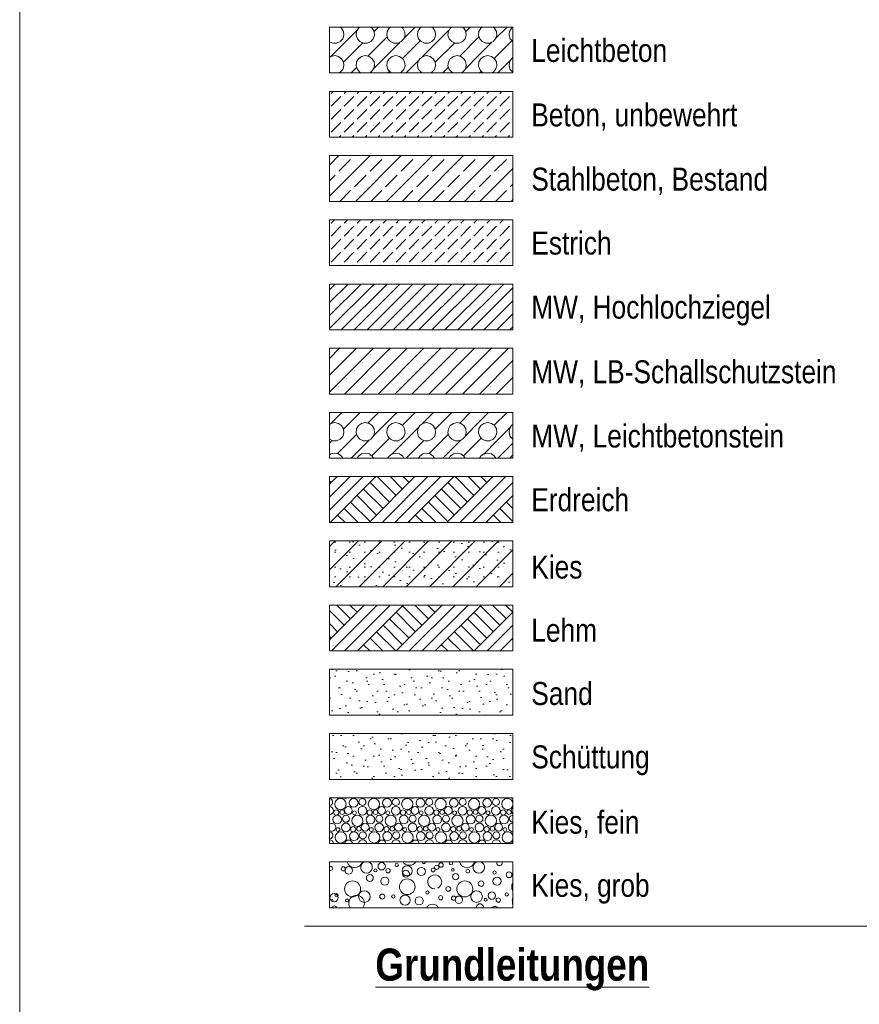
# Model space of a CAD drawing. Header units: metres. Extents: x -79 to 740, y -195 to 69.
# Tile 187 of 200: x 711.82 to 716.39, y -189.09 to -183.72. Entities that reach past the tile are written whole.
import ezdxf

# ---------------------------------------------------------------- set-up
doc = ezdxf.new("R2010")
doc.units = ezdxf.units.M
doc.header["$MEASUREMENT"] = 0
for name, color, linetype in [('00 Linien_Kreise_Splines', 7, 'Continuous'), ('Neubau_00 Schraffuren', 7, 'Continuous'), ('Neubau_90 Allgemein Beschriftung', 7, 'Continuous')]:
    doc.layers.add(name, color=color, linetype=linetype)
doc.styles.add('ERSTELLTER_STIL_1', font='ARIALN.TTF')
doc.styles.add('ERSTELLTER_STIL_2', font='ARIALN.TTF')
pattern_1 = [(45, (711.81649, -194.51643), (-0.0707107, 0.0707107), [0.075, -0.025]), (45, (711.81649, -194.44572), (-0.0707107, 0.0707107), [0.075, -0.025])]
pattern_2 = [(45, (711.8165, -194.51643), (-0.106066, 0.106066), []), (45, (711.78114, -194.48108), (-0.212132, 0.212132), []), (45, (711.74578, -194.44572), (-0.212132, 0.212132), []), (135, (711.710427, -194.410367), (0.03535534, 0.03535534), [0.15, -0.15])]
pattern_3 = [(45, (711.81649, -194.34143), (-0.05568466, 0.05568466), [0, -0.0525, 0, -0.07875]), (110, (711.99149, -194.34143), (0.0740008, 0.0269341), [0, -0.0385, 0, -0.0665])]

# ---------------------------------------------------------------- blocks, each defined once
blk = doc.blocks.new('*X651', base_point=(711.8165, -194.5164))
at = {"layer": 'Neubau_00 Schraffuren', "color": 8, "linetype": 'Continuous', "lineweight": 18}
for centre, radius in [((713.5645, -187.9952), 0.0306), ((713.6363, -187.9889), 0.0239), ((713.6843, -187.9845), 0.0192), ((713.7464, -187.9952), 0.0306), ((713.8181, -187.9889), 0.0239), ((713.8662, -187.9845), 0.0192), ((713.9282, -187.9952), 0.0306), ((714, -187.9889), 0.0239), ((714.048, -187.9845), 0.0192), ((714.1101, -187.9952), 0.0306), ((714.1819, -187.9889), 0.0239), ((714.2299, -187.9845), 0.0192), ((714.2919, -187.9952), 0.0306), ((714.3637, -187.9889), 0.0239), ((714.4117, -187.9845), 0.0192), ((713.5415, -188.0413), 0.0143), ((713.5734, -188.0395), 0.0125), ((713.6071, -188.0306), 0.0213), ((713.6838, -188.0317), 0.0237), ((713.7233, -188.0413), 0.0143), ((713.7552, -188.0395), 0.0125), ((713.7889, -188.0306), 0.0213), ((713.8657, -188.0317), 0.0237), ((713.9052, -188.0413), 0.0143), ((713.9371, -188.0395), 0.0125), ((713.9708, -188.0306), 0.0213), ((714.0475, -188.0317), 0.0237), ((714.087, -188.0413), 0.0143), ((714.1189, -188.0395), 0.0125), ((714.1526, -188.0306), 0.0213), ((714.2294, -188.0317), 0.0237), ((714.2689, -188.0413), 0.0143), ((714.3008, -188.0395), 0.0125), ((714.3345, -188.0306), 0.0213), ((714.4112, -188.0317), 0.0237), ((714.4507, -188.0413), 0.0143), ((714.4826, -188.0395), 0.0125), ((713.5463, -188.0799), 0.0239), ((713.5943, -188.0755), 0.0192), ((713.6564, -188.0862), 0.0306), ((713.6408, -188.0433), 0.0103), ((713.7281, -188.0799), 0.0239), ((713.7762, -188.0755), 0.0192), ((713.8382, -188.0862), 0.0306), ((713.8226, -188.0433), 0.0103), ((713.91, -188.0799), 0.0239), ((713.958, -188.0755), 0.0192), ((714.0201, -188.0862), 0.0306), ((714.0045, -188.0433), 0.0103), ((714.0919, -188.0799), 0.0239), ((714.1399, -188.0755), 0.0192), ((714.2019, -188.0862), 0.0306), ((714.1863, -188.0433), 0.0103), ((714.2737, -188.0799), 0.0239), ((714.3217, -188.0755), 0.0192), ((714.3838, -188.0862), 0.0306), ((714.3682, -188.0433), 0.0103), ((714.4556, -188.0799), 0.0239), ((713.5508, -188.1343), 0.0103), ((713.5938, -188.1227), 0.0237), ((713.6333, -188.1323), 0.0143), ((713.6652, -188.1305), 0.0125), ((713.6989, -188.1216), 0.0213), ((713.7326, -188.1343), 0.0103), ((713.7757, -188.1227), 0.0237), ((713.8152, -188.1323), 0.0143), ((713.8471, -188.1305), 0.0125), ((713.8808, -188.1216), 0.0213), ((713.9145, -188.1343), 0.0103), ((713.9575, -188.1227), 0.0237), ((713.997, -188.1323), 0.0143), ((714.0289, -188.1305), 0.0125), ((714.0626, -188.1216), 0.0213), ((714.0963, -188.1343), 0.0103), ((714.1394, -188.1227), 0.0237), ((714.1789, -188.1323), 0.0143), ((714.2108, -188.1305), 0.0125), ((714.2445, -188.1216), 0.0213), ((714.2782, -188.1343), 0.0103), ((714.3212, -188.1227), 0.0237), ((714.3607, -188.1323), 0.0143), ((714.3926, -188.1305), 0.0125), ((714.4263, -188.1216), 0.0213), ((714.46, -188.1343), 0.0103), ((713.5664, -188.1772), 0.0306), ((713.6381, -188.1709), 0.0239), ((713.6862, -188.1665), 0.0192), ((713.7482, -188.1772), 0.0306), ((713.82, -188.1709), 0.0239), ((713.868, -188.1665), 0.0192), ((713.9301, -188.1772), 0.0306), ((714.0019, -188.1709), 0.0239), ((714.0499, -188.1665), 0.0192), ((714.1119, -188.1772), 0.0306), ((714.1837, -188.1709), 0.0239), ((714.2317, -188.1665), 0.0192), ((714.2938, -188.1772), 0.0306), ((714.3656, -188.1709), 0.0239), ((714.4136, -188.1665), 0.0192)]:
    blk.add_circle(centre, radius, dxfattribs=at)
for centre, radius, start, end in [((713.5025, -187.9845), 0.0192, 275.5405, 84.4595), ((713.5489, -187.9523), 0.0103, 236.9078, 303.0922), ((713.5919, -187.9407), 0.0237, 239.0569, 300.9431), ((713.6315, -187.9503), 0.0143, 228.6709, 311.3291), ((713.6634, -187.9485), 0.0125, 266.0391, 273.9609), ((713.7308, -187.9523), 0.0103, 236.9078, 303.0922), ((713.7738, -187.9407), 0.0237, 239.0569, 300.9431), ((713.8133, -187.9503), 0.0143, 228.6709, 311.3291), ((713.8452, -187.9485), 0.0125, 266.0391, 273.9609), ((713.9126, -187.9523), 0.0103, 236.9078, 303.0922), ((713.9557, -187.9407), 0.0237, 239.0569, 300.9431), ((713.9952, -187.9503), 0.0143, 228.6709, 311.3291), ((714.0271, -187.9485), 0.0125, 266.0391, 273.9609), ((714.0945, -187.9523), 0.0103, 236.9078, 303.0922), ((714.1375, -187.9407), 0.0237, 239.0569, 300.9431), ((714.177, -187.9503), 0.0143, 228.6709, 311.3291), ((714.2089, -187.9485), 0.0125, 266.0391, 273.9609), ((714.2763, -187.9523), 0.0103, 236.9078, 303.0922), ((714.3194, -187.9407), 0.0237, 239.0569, 300.9431), ((714.3589, -187.9503), 0.0143, 228.6709, 311.3291), ((714.3908, -187.9485), 0.0125, 266.0391, 273.9609), ((714.4738, -187.9952), 0.0306, 4.0952, 355.9048), ((714.4582, -187.9523), 0.0103, 236.9078, 303.0922), ((714.5012, -187.9407), 0.0237, 239.0569, 277.5112), ((713.5019, -188.0317), 0.0237, 275.7288, 84.2712), ((714.5163, -188.0306), 0.0213, 124.4104, 235.5896), ((713.4745, -188.0862), 0.0306, 346.7964, 13.2036), ((714.5036, -188.0755), 0.0192, 87.8222, 272.1778), ((713.5171, -188.1216), 0.0213, 233.1679, 126.8321), ((714.5031, -188.1227), 0.0237, 86.9992, 273.0008), ((713.5043, -188.1665), 0.0192, 269.9934, 90.0066), ((713.5038, -188.2137), 0.0237, 6.5697, 88.7709), ((713.6857, -188.2137), 0.0237, 6.5697, 173.4303), ((713.8675, -188.2137), 0.0237, 6.5697, 173.4303), ((714.0494, -188.2137), 0.0237, 6.5697, 173.4303), ((714.2312, -188.2137), 0.0237, 6.5697, 173.4303), ((714.4131, -188.2137), 0.0237, 6.5697, 173.4303), ((714.4756, -188.1772), 0.0306, 20.4664, 339.5336), ((713.5433, -188.2233), 0.0143, 59.061, 120.939), ((713.5752, -188.2215), 0.0125, 56.7749, 123.2251), ((713.6089, -188.2126), 0.0213, 4.3736, 175.6264), ((713.7252, -188.2233), 0.0143, 59.061, 120.939), ((713.7571, -188.2215), 0.0125, 56.7749, 123.2251), ((713.7908, -188.2126), 0.0213, 4.3736, 175.6264), ((713.907, -188.2233), 0.0143, 59.061, 120.939), ((713.9389, -188.2215), 0.0125, 56.7749, 123.2251), ((713.9726, -188.2126), 0.0213, 4.3736, 175.6264), ((714.0889, -188.2233), 0.0143, 59.061, 120.939), ((714.1208, -188.2215), 0.0125, 56.7749, 123.2251), ((714.1545, -188.2126), 0.0213, 4.3736, 175.6264), ((714.2707, -188.2233), 0.0143, 59.061, 120.939), ((714.3026, -188.2215), 0.0125, 56.7749, 123.2251), ((714.3363, -188.2126), 0.0213, 4.3736, 175.6264), ((714.4526, -188.2233), 0.0143, 59.061, 120.939), ((714.4845, -188.2215), 0.0125, 56.7749, 123.2251), ((714.5182, -188.2126), 0.0213, 130.7114, 175.6264)]:
    blk.add_arc(centre, radius, start, end, dxfattribs=at)
blk = doc.blocks.new('*X652', base_point=(711.8165, -194.5164))
at = {"layer": 'Neubau_00 Schraffuren', "color": 8, "linetype": 'Continuous', "lineweight": 18}
for centre, radius in [((713.5805, -188.3484), 0.0115), ((713.6095, -188.357), 0.0205), ((713.755, -188.3565), 0.00837), ((713.7891, -188.3345), 0.0201), ((713.824, -188.3586), 0.0118), ((713.8707, -188.3281), 0.00908), ((713.9281, -188.3589), 0.0275), ((714.0051, -188.3627), 0.0223), ((714.0696, -188.3545), 0.0103), ((714.0892, -188.34), 0.0115), ((714.1122, -188.3275), 0.0126), ((714.1771, -188.3545), 0.00732), ((714.2583, -188.3606), 0.0101), ((713.7245, -188.3981), 0.0189), ((713.8059, -188.4157), 0.0223), ((713.9282, -188.4463), 0.0427), ((713.9208, -188.3751), 0.0189), ((714.1924, -188.3915), 0.0169), ((714.4044, -188.3687), 0.00908), ((714.4178, -188.4157), 0.0223), ((714.4829, -188.3806), 0.0158), ((713.6302, -188.4578), 0.0436), ((714.1521, -188.4577), 0.0128), ((714.242, -188.4578), 0.0436), ((714.3306, -188.4289), 0.015), ((713.5296, -188.5057), 0.0223), ((713.5433, -188.4922), 0.00908), ((713.6001, -188.5206), 0.00837), ((713.6947, -188.4998), 0.0315), ((713.792, -188.4992), 0.0137), ((713.8518, -188.4983), 0.00908), ((713.9163, -188.5189), 0.0275), ((713.9933, -188.5227), 0.0223), ((714.0385, -188.478), 0.00908), ((714.1105, -188.5062), 0.0117), ((714.1805, -188.5084), 0.0115), ((714.2095, -188.517), 0.0205), ((714.3065, -188.4998), 0.0315), ((714.355, -188.5165), 0.00837), ((714.3891, -188.4945), 0.0201), ((714.424, -188.5186), 0.0118), ((714.4707, -188.4881), 0.00908), ((713.519, -188.5206), 0.00574)]:
    blk.add_circle(centre, radius, dxfattribs=at)
for centre, radius, start, end in [((713.5105, -188.3462), 0.0117, 238.2397, 121.7603), ((713.642, -188.2978), 0.0436, 197.7033, 342.2967), ((713.7065, -188.3398), 0.0315, 114.0073, 65.9927), ((713.94, -188.2863), 0.0427, 215.3408, 324.6592), ((714.0188, -188.3119), 0.00812, 173.7226, 6.2774), ((714.167, -188.318), 0.00908, 129.77, 50.23), ((714.2539, -188.2978), 0.0436, 197.7033, 342.2967), ((714.3184, -188.3398), 0.0315, 114.0073, 65.9927), ((714.4306, -188.3158), 0.015, 161.5279, 18.4721), ((714.0778, -188.4196), 0.0382, 296.5651, 270), ((714.54, -188.4463), 0.0427, 146.7201, 213.2799), ((713.6519, -188.5363), 0.0427, 324.6592, 215.3408), ((714.5281, -188.5189), 0.0275, 149.7046, 210.2954), ((713.5306, -188.5658), 0.015, 18.4721, 161.5279), ((714.0659, -188.5796), 0.0382, 29.0583, 150.9417), ((714.3245, -188.5581), 0.0189, 351.0628, 188.9372), ((714.4059, -188.5757), 0.0223, 41.412, 138.588), ((714.5208, -188.5351), 0.0189, 150.9979, 209.0021)]:
    blk.add_arc(centre, radius, start, end, dxfattribs=at)
blk = doc.blocks.new('*X653', base_point=(711.8165, -194.5164))
at = {"layer": 'Neubau_00 Schraffuren', "color": 8, "linetype": 'Continuous', "lineweight": 18}
for p, q in [((713.5116, -185.9213), (713.5719, -185.861)), ((713.581, -185.9519), (713.6719, -185.861)), ((713.7143, -185.9186), (713.7719, -185.861)), ((713.8165, -185.9164), (713.8719, -185.861)), ((713.9018, -185.9311), (713.9719, -185.861)), ((714.0116, -185.9213), (714.0719, -185.861)), ((714.081, -185.9519), (714.1719, -185.861)), ((714.2143, -185.9186), (714.2719, -185.861)), ((714.3165, -185.9164), (714.3719, -185.861)), ((714.4018, -185.9311), (714.4719, -185.861)), ((713.5128, -185.9208), (713.5043, -185.9269)), ((713.5332, -185.9164), (713.5128, -185.9208)), ((713.5535, -185.9208), (713.5332, -185.9164)), ((713.5703, -185.933), (713.5535, -185.9208)), ((713.5807, -185.951), (713.5703, -185.933)), ((713.6627, -185.933), (713.6523, -185.951)), ((713.6795, -185.9208), (713.6627, -185.933)), ((713.6998, -185.9164), (713.6795, -185.9208)), ((713.7202, -185.9208), (713.6998, -185.9164)), ((713.737, -185.933), (713.7202, -185.9208)), ((713.7474, -185.951), (713.737, -185.933)), ((713.7449, -185.988), (713.8165, -185.9164)), ((713.8293, -185.933), (713.8189, -185.951)), ((713.8462, -185.9208), (713.8293, -185.933)), ((713.8665, -185.9164), (713.8462, -185.9208)), ((713.8868, -185.9208), (713.8665, -185.9164)), ((713.9037, -185.933), (713.8868, -185.9208)), ((713.914, -185.951), (713.9037, -185.933)), ((713.996, -185.933), (713.9856, -185.951)), ((714.0128, -185.9208), (713.996, -185.933)), ((714.0332, -185.9164), (714.0128, -185.9208)), ((714.0535, -185.9208), (714.0332, -185.9164)), ((714.0703, -185.933), (714.0535, -185.9208)), ((714.0807, -185.951), (714.0703, -185.933)), ((714.1627, -185.933), (714.1523, -185.951)), ((714.1795, -185.9208), (714.1627, -185.933)), ((714.1998, -185.9164), (714.1795, -185.9208)), ((714.2202, -185.9208), (714.1998, -185.9164)), ((714.237, -185.933), (714.2202, -185.9208)), ((714.2474, -185.951), (714.237, -185.933)), ((714.2449, -185.988), (714.3165, -185.9164)), ((714.3293, -185.933), (714.3189, -185.951)), ((714.3462, -185.9208), (714.3293, -185.933)), ((714.3665, -185.9164), (714.3462, -185.9208)), ((714.3868, -185.9208), (714.3665, -185.9164)), ((714.4037, -185.933), (714.3868, -185.9208)), ((714.414, -185.951), (714.4037, -185.933)), ((714.496, -185.933), (714.4856, -185.951)), ((714.5043, -185.9269), (714.496, -185.933)), ((713.5765, -185.9914), (713.5829, -185.9717)), ((713.5829, -185.9717), (713.5807, -185.951)), ((713.6165, -186.0164), (713.652, -185.9809)), ((713.6523, -185.951), (713.6501, -185.9717)), ((713.6501, -185.9717), (713.6565, -185.9914)), ((713.7431, -185.9914), (713.7496, -185.9717)), ((713.7496, -185.9717), (713.7474, -185.951)), ((713.8189, -185.951), (713.8168, -185.9717)), ((713.8168, -185.9717), (713.8232, -185.9914)), ((713.9098, -185.9914), (713.9162, -185.9717)), ((713.9162, -185.9717), (713.914, -185.951)), ((713.9165, -186.0164), (713.988, -185.9449)), ((713.9856, -185.951), (713.9834, -185.9717)), ((713.9834, -185.9717), (713.9899, -185.9914)), ((714.0765, -185.9914), (714.0829, -185.9717)), ((714.0829, -185.9717), (714.0807, -185.951)), ((714.1165, -186.0164), (714.152, -185.9809)), ((714.1523, -185.951), (714.1501, -185.9717)), ((714.1501, -185.9717), (714.1565, -185.9914)), ((714.2431, -185.9914), (714.2496, -185.9717)), ((714.2496, -185.9717), (714.2474, -185.951)), ((714.3189, -185.951), (714.3168, -185.9717)), ((714.3168, -185.9717), (714.3232, -185.9914)), ((714.4098, -185.9914), (714.4162, -185.9717)), ((714.4162, -185.9717), (714.414, -185.951)), ((714.4165, -186.0164), (714.488, -185.9449)), ((714.4856, -185.951), (714.4834, -185.9717)), ((714.4834, -185.9717), (714.4899, -185.9914)), ((713.5043, -186.0071), (713.5228, -186.0153)), ((713.5043, -186.0286), (713.5165, -186.0164)), ((713.5165, -186.0164), (713.5186, -186.0143)), ((713.5228, -186.0153), (713.5436, -186.0153)), ((713.5436, -186.0153), (713.5625, -186.0069)), ((713.5477, -186.0853), (713.6165, -186.0164)), ((713.5625, -186.0069), (713.5765, -185.9914)), ((713.6219, -186.111), (713.7165, -186.0164)), ((713.6565, -185.9914), (713.6704, -186.0069)), ((713.6704, -186.0069), (713.6894, -186.0153)), ((713.6894, -186.0153), (713.7102, -186.0153)), ((713.7102, -186.0153), (713.7292, -186.0069)), ((713.7165, -186.0164), (713.7214, -186.0116)), ((713.7292, -186.0069), (713.7431, -185.9914)), ((713.7352, -186.0977), (713.8165, -186.0164)), ((713.8165, -186.0164), (713.8311, -186.0018)), ((713.8232, -185.9914), (713.8371, -186.0069)), ((713.8371, -186.0069), (713.8561, -186.0153)), ((713.8449, -186.088), (713.9165, -186.0164)), ((713.8561, -186.0153), (713.8769, -186.0153)), ((713.8769, -186.0153), (713.8959, -186.0069)), ((713.8959, -186.0069), (713.9098, -185.9914)), ((713.9219, -186.111), (714.0165, -186.0164)), ((713.9899, -185.9914), (714.0038, -186.0069)), ((714.0038, -186.0069), (714.0228, -186.0153)), ((714.0165, -186.0164), (714.0186, -186.0143)), ((714.0228, -186.0153), (714.0436, -186.0153)), ((714.0436, -186.0153), (714.0625, -186.0069)), ((714.0477, -186.0853), (714.1165, -186.0164)), ((714.0625, -186.0069), (714.0765, -185.9914)), ((714.1219, -186.111), (714.2165, -186.0164)), ((714.1565, -185.9914), (714.1704, -186.0069)), ((714.1704, -186.0069), (714.1894, -186.0153)), ((714.1894, -186.0153), (714.2102, -186.0153)), ((714.2102, -186.0153), (714.2292, -186.0069)), ((714.2165, -186.0164), (714.2214, -186.0116)), ((714.2292, -186.0069), (714.2431, -185.9914)), ((714.2352, -186.0977), (714.3165, -186.0164)), ((714.3165, -186.0164), (714.3311, -186.0018)), ((714.3232, -185.9914), (714.3371, -186.0069)), ((714.3371, -186.0069), (714.3561, -186.0153)), ((714.3449, -186.088), (714.4165, -186.0164)), ((714.3561, -186.0153), (714.3769, -186.0153)), ((714.3769, -186.0153), (714.3959, -186.0069)), ((714.3959, -186.0069), (714.4098, -185.9914)), ((714.4219, -186.111), (714.5043, -186.0286)), ((714.4899, -185.9914), (714.5038, -186.0069)), ((714.5038, -186.0069), (714.5043, -186.0071)), ((713.5128, -186.0874), (713.5043, -186.0936)), ((713.5332, -186.0831), (713.5128, -186.0874)), ((713.5535, -186.0874), (713.5332, -186.0831)), ((713.5703, -186.0996), (713.5535, -186.0874)), ((713.6795, -186.0874), (713.6627, -186.0996)), ((713.6998, -186.0831), (713.6795, -186.0874)), ((713.7202, -186.0874), (713.6998, -186.0831)), ((713.737, -186.0996), (713.7202, -186.0874)), ((713.8462, -186.0874), (713.8293, -186.0996)), ((713.8665, -186.0831), (713.8462, -186.0874)), ((713.8868, -186.0874), (713.8665, -186.0831)), ((713.9037, -186.0996), (713.8868, -186.0874)), ((714.0128, -186.0874), (713.996, -186.0996)), ((714.0332, -186.0831), (714.0128, -186.0874)), ((714.0535, -186.0874), (714.0332, -186.0831)), ((714.0703, -186.0996), (714.0535, -186.0874)), ((714.1795, -186.0874), (714.1627, -186.0996)), ((714.1998, -186.0831), (714.1795, -186.0874)), ((714.2202, -186.0874), (714.1998, -186.0831)), ((714.237, -186.0996), (714.2202, -186.0874)), ((714.3462, -186.0874), (714.3293, -186.0996)), ((714.3665, -186.0831), (714.3462, -186.0874)), ((714.3868, -186.0874), (714.3665, -186.0831)), ((714.4037, -186.0996), (714.3868, -186.0874)), ((714.5043, -186.0936), (714.496, -186.0996)), ((713.5769, -186.111), (713.5703, -186.0996)), ((713.6627, -186.0996), (713.6561, -186.111)), ((713.7435, -186.111), (713.737, -186.0996)), ((713.8293, -186.0996), (713.8228, -186.111)), ((713.9102, -186.111), (713.9037, -186.0996)), ((713.996, -186.0996), (713.9894, -186.111)), ((714.0769, -186.111), (714.0703, -186.0996)), ((714.1627, -186.0996), (714.1561, -186.111)), ((714.2435, -186.111), (714.237, -186.0996)), ((714.3293, -186.0996), (714.3228, -186.111)), ((714.4102, -186.111), (714.4037, -186.0996)), ((714.496, -186.0996), (714.4894, -186.111))]:
    blk.add_line(p, q, dxfattribs=at)
blk = doc.blocks.new('*X656', base_point=(711.8165, -194.5164))
at = {"layer": 'Neubau_00 Schraffuren', "color": 7, "linetype": 'Continuous', "lineweight": 13}
for p, q in [((713.5116, -183.9213), (713.6547, -183.7782)), ((713.5703, -183.7663), (713.563, -183.761)), ((713.5685, -183.7644), (713.5719, -183.761)), ((713.5807, -183.7843), (713.5703, -183.7663)), ((713.5829, -183.805), (713.5807, -183.7843)), ((713.6523, -183.7843), (713.6501, -183.805)), ((713.6627, -183.7663), (713.6523, -183.7843)), ((713.67, -183.761), (713.6627, -183.7663)), ((713.737, -183.7663), (713.7297, -183.761)), ((713.7474, -183.7843), (713.737, -183.7663)), ((713.7496, -183.805), (713.7474, -183.7843)), ((713.7477, -183.7853), (713.7719, -183.761)), ((713.8189, -183.7843), (713.8168, -183.805)), ((713.8293, -183.7663), (713.8189, -183.7843)), ((713.8366, -183.761), (713.8293, -183.7663)), ((713.9037, -183.7663), (713.8964, -183.761)), ((713.914, -183.7843), (713.9037, -183.7663)), ((713.9116, -183.8213), (713.9719, -183.761)), ((713.9162, -183.805), (713.914, -183.7843)), ((713.9856, -183.7843), (713.9834, -183.805)), ((713.996, -183.7663), (713.9856, -183.7843)), ((714.0033, -183.761), (713.996, -183.7663)), ((714.0116, -183.9213), (714.1547, -183.7782)), ((714.0703, -183.7663), (714.063, -183.761)), ((714.0685, -183.7644), (714.0719, -183.761)), ((714.0807, -183.7843), (714.0703, -183.7663)), ((714.0829, -183.805), (714.0807, -183.7843)), ((714.1523, -183.7843), (714.1501, -183.805)), ((714.1627, -183.7663), (714.1523, -183.7843)), ((714.17, -183.761), (714.1627, -183.7663)), ((714.237, -183.7663), (714.2297, -183.761)), ((714.2474, -183.7843), (714.237, -183.7663)), ((714.2496, -183.805), (714.2474, -183.7843)), ((714.2477, -183.7853), (714.2719, -183.761)), ((714.3189, -183.7843), (714.3168, -183.805)), ((714.3293, -183.7663), (714.3189, -183.7843)), ((714.3366, -183.761), (714.3293, -183.7663)), ((714.4037, -183.7663), (714.3964, -183.761)), ((714.414, -183.7843), (714.4037, -183.7663)), ((714.4116, -183.8213), (714.4719, -183.761)), ((714.4162, -183.805), (714.414, -183.7843)), ((714.4856, -183.7843), (714.4834, -183.805)), ((714.496, -183.7663), (714.4856, -183.7843)), ((714.5033, -183.761), (714.496, -183.7663)), ((713.5043, -183.8405), (713.5228, -183.8487)), ((713.5436, -183.8487), (713.5625, -183.8402)), ((713.5625, -183.8402), (713.5765, -183.8248)), ((713.5765, -183.8248), (713.5829, -183.805)), ((713.6501, -183.805), (713.6565, -183.8248)), ((713.6565, -183.8248), (713.6704, -183.8402)), ((713.6704, -183.8402), (713.6894, -183.8487)), ((713.7102, -183.8487), (713.7292, -183.8402)), ((713.7143, -183.9186), (713.8165, -183.8164)), ((713.7292, -183.8402), (713.7431, -183.8248)), ((713.7431, -183.8248), (713.7496, -183.805)), ((713.8165, -183.8164), (713.8186, -183.8143)), ((713.8168, -183.805), (713.8232, -183.8248)), ((713.8232, -183.8248), (713.8371, -183.8402)), ((713.8371, -183.8402), (713.8561, -183.8487)), ((713.8769, -183.8487), (713.8959, -183.8402)), ((713.8959, -183.8402), (713.9098, -183.8248)), ((713.9018, -183.9311), (713.9978, -183.8351)), ((713.9098, -183.8248), (713.9162, -183.805)), ((713.9834, -183.805), (713.9899, -183.8248)), ((713.9899, -183.8248), (714.0038, -183.8402)), ((714.0038, -183.8402), (714.0228, -183.8487)), ((714.0436, -183.8487), (714.0625, -183.8402)), ((714.0625, -183.8402), (714.0765, -183.8248)), ((714.0765, -183.8248), (714.0829, -183.805)), ((714.1501, -183.805), (714.1565, -183.8248)), ((714.1565, -183.8248), (714.1704, -183.8402)), ((714.1704, -183.8402), (714.1894, -183.8487)), ((714.2102, -183.8487), (714.2292, -183.8402)), ((714.2143, -183.9186), (714.3165, -183.8164)), ((714.2292, -183.8402), (714.2431, -183.8248)), ((714.2431, -183.8248), (714.2496, -183.805)), ((714.3165, -183.8164), (714.3186, -183.8143)), ((714.3168, -183.805), (714.3232, -183.8248)), ((714.3232, -183.8248), (714.3371, -183.8402)), ((714.3371, -183.8402), (714.3561, -183.8487)), ((714.3769, -183.8487), (714.3959, -183.8402)), ((714.3959, -183.8402), (714.4098, -183.8248)), ((714.4018, -183.9311), (714.4978, -183.8351)), ((714.4098, -183.8248), (714.4162, -183.805)), ((714.4834, -183.805), (714.4899, -183.8248)), ((714.4899, -183.8248), (714.5038, -183.8402)), ((714.5038, -183.8402), (714.5043, -183.8405)), ((713.5228, -183.8487), (713.5436, -183.8487)), ((713.581, -183.9519), (713.6853, -183.8476)), ((713.6894, -183.8487), (713.7102, -183.8487)), ((713.8165, -183.9164), (713.888, -183.8449)), ((713.8561, -183.8487), (713.8769, -183.8487)), ((714.0228, -183.8487), (714.0436, -183.8487)), ((714.081, -183.9519), (714.1853, -183.8476)), ((714.1894, -183.8487), (714.2102, -183.8487)), ((714.3165, -183.9164), (714.388, -183.8449)), ((714.3561, -183.8487), (714.3769, -183.8487)), ((713.5128, -183.9208), (713.5043, -183.9269)), ((713.5332, -183.9164), (713.5128, -183.9208)), ((713.5535, -183.9208), (713.5332, -183.9164)), ((713.5703, -183.933), (713.5535, -183.9208)), ((713.5807, -183.951), (713.5703, -183.933)), ((713.5829, -183.9717), (713.5807, -183.951)), ((713.6523, -183.951), (713.6501, -183.9717)), ((713.6627, -183.933), (713.6523, -183.951)), ((713.6795, -183.9208), (713.6627, -183.933)), ((713.6998, -183.9164), (713.6795, -183.9208)), ((713.7202, -183.9208), (713.6998, -183.9164)), ((713.737, -183.933), (713.7202, -183.9208)), ((713.7474, -183.951), (713.737, -183.933)), ((713.7449, -183.988), (713.8165, -183.9164)), ((713.7496, -183.9717), (713.7474, -183.951)), ((713.8189, -183.951), (713.8168, -183.9717)), ((713.8293, -183.933), (713.8189, -183.951)), ((713.8462, -183.9208), (713.8293, -183.933)), ((713.8665, -183.9164), (713.8462, -183.9208)), ((713.8868, -183.9208), (713.8665, -183.9164)), ((713.9037, -183.933), (713.8868, -183.9208)), ((713.914, -183.951), (713.9037, -183.933)), ((713.9162, -183.9717), (713.914, -183.951)), ((713.9219, -184.011), (713.988, -183.9449)), ((713.9856, -183.951), (713.9834, -183.9717)), ((713.996, -183.933), (713.9856, -183.951)), ((714.0128, -183.9208), (713.996, -183.933)), ((714.0332, -183.9164), (714.0128, -183.9208)), ((714.0535, -183.9208), (714.0332, -183.9164)), ((714.0703, -183.933), (714.0535, -183.9208)), ((714.0807, -183.951), (714.0703, -183.933)), ((714.0829, -183.9717), (714.0807, -183.951)), ((714.1523, -183.951), (714.1501, -183.9717)), ((714.1627, -183.933), (714.1523, -183.951)), ((714.1795, -183.9208), (714.1627, -183.933)), ((714.1998, -183.9164), (714.1795, -183.9208)), ((714.2202, -183.9208), (714.1998, -183.9164)), ((714.237, -183.933), (714.2202, -183.9208)), ((714.2474, -183.951), (714.237, -183.933)), ((714.2449, -183.988), (714.3165, -183.9164)), ((714.2496, -183.9717), (714.2474, -183.951)), ((714.3189, -183.951), (714.3168, -183.9717)), ((714.3293, -183.933), (714.3189, -183.951)), ((714.3462, -183.9208), (714.3293, -183.933)), ((714.3665, -183.9164), (714.3462, -183.9208)), ((714.3868, -183.9208), (714.3665, -183.9164)), ((714.4037, -183.933), (714.3868, -183.9208)), ((714.414, -183.951), (714.4037, -183.933)), ((714.4162, -183.9717), (714.414, -183.951)), ((714.4219, -184.011), (714.488, -183.9449)), ((714.4856, -183.951), (714.4834, -183.9717)), ((714.496, -183.933), (714.4856, -183.951)), ((714.5043, -183.9269), (714.496, -183.933)), ((713.5625, -184.0069), (713.5765, -183.9914)), ((713.5765, -183.9914), (713.5829, -183.9717)), ((713.6219, -184.011), (713.652, -183.9809)), ((713.6501, -183.9717), (713.6565, -183.9914)), ((713.6565, -183.9914), (713.6704, -184.0069)), ((713.7292, -184.0069), (713.7431, -183.9914)), ((713.7431, -183.9914), (713.7496, -183.9717)), ((713.8168, -183.9717), (713.8232, -183.9914)), ((713.8219, -184.011), (713.8311, -184.0018)), ((713.8232, -183.9914), (713.8371, -184.0069)), ((713.8959, -184.0069), (713.9098, -183.9914)), ((713.9098, -183.9914), (713.9162, -183.9717)), ((713.9834, -183.9717), (713.9899, -183.9914)), ((713.9899, -183.9914), (714.0038, -184.0069)), ((714.0625, -184.0069), (714.0765, -183.9914)), ((714.0765, -183.9914), (714.0829, -183.9717)), ((714.1219, -184.011), (714.152, -183.9809)), ((714.1501, -183.9717), (714.1565, -183.9914)), ((714.1565, -183.9914), (714.1704, -184.0069)), ((714.2292, -184.0069), (714.2431, -183.9914)), ((714.2431, -183.9914), (714.2496, -183.9717)), ((714.3168, -183.9717), (714.3232, -183.9914)), ((714.3219, -184.011), (714.3311, -184.0018)), ((714.3232, -183.9914), (714.3371, -184.0069)), ((714.3959, -184.0069), (714.4098, -183.9914)), ((714.4098, -183.9914), (714.4162, -183.9717)), ((714.4834, -183.9717), (714.4899, -183.9914)), ((714.4899, -183.9914), (714.5038, -184.0069)), ((713.5043, -184.0071), (713.513, -184.011)), ((713.5533, -184.011), (713.5625, -184.0069)), ((713.6704, -184.0069), (713.6797, -184.011)), ((713.72, -184.011), (713.7292, -184.0069)), ((713.8371, -184.0069), (713.8464, -184.011)), ((713.8866, -184.011), (713.8959, -184.0069)), ((714.0038, -184.0069), (714.013, -184.011)), ((714.0533, -184.011), (714.0625, -184.0069)), ((714.1704, -184.0069), (714.1797, -184.011)), ((714.22, -184.011), (714.2292, -184.0069)), ((714.3371, -184.0069), (714.3464, -184.011)), ((714.3866, -184.011), (714.3959, -184.0069)), ((714.5038, -184.0069), (714.5043, -184.0071))]:
    blk.add_line(p, q, dxfattribs=at)

msp = doc.modelspace()

# ---------------------------------------------------------------- hatches: boundary and pattern name
at = {"layer": 'Neubau_00 Schraffuren', "linetype": 'Continuous', "lineweight": 13}
h = msp.add_hatch(dxfattribs=at)
h.set_pattern_fill('Beton_unbewehrt_0002', style=0, pattern_type=2)
h.set_pattern_definition(pattern_1)
h.paths.add_polyline_path([(713.5043, -184.361), (714.5043, -184.361), (714.5043, -184.111), (713.5043, -184.111)])
h = msp.add_hatch(dxfattribs=at)
h.set_pattern_fill('Beton_Stahlbeton_0002', style=0, pattern_type=2)
h.set_pattern_definition([(45, (711.81649, -194.51643), (-0.0848528, 0.0848528), []), (45, (711.77407, -194.47401), (-0.0848528, 0.0848528), [0.09, -0.03])])
h.paths.add_polyline_path([(713.5043, -184.711), (714.5043, -184.711), (714.5043, -184.461), (713.5043, -184.461)])
h = msp.add_hatch(dxfattribs=at)
h.set_pattern_fill('Beton_unbewehrt_0002', style=0, pattern_type=2)
h.set_pattern_definition(pattern_1)
h.paths.add_polyline_path([(713.5043, -185.061), (714.5043, -185.061), (714.5043, -184.811), (713.5043, -184.811)])
h = msp.add_hatch(dxfattribs=at)
h.set_pattern_fill('Hochlochziegel_0002', style=0, pattern_type=2)
h.set_pattern_definition([(45, (711.816493, -194.516433), (-0.03535534, 0.03535534), [])])
h.paths.add_polyline_path([(713.5043, -185.161), (714.5043, -185.161), (714.5043, -185.411), (713.5043, -185.411)])
at = {"layer": 'Neubau_00 Schraffuren', "linetype": 'Continuous', "lineweight": 18}
h = msp.add_hatch(dxfattribs=at)
h.set_pattern_fill('Kunststein_Kalksandstein_74', color=8, style=0, pattern_type=2)
h.set_pattern_definition([(45, (711.816493, -194.51643), (-0.04596194, 0.04596194), [])])
h.paths.add_polyline_path([(713.5043, -185.511), (714.5043, -185.511), (714.5043, -185.761), (713.5043, -185.761)])
at = {"layer": 'Neubau_00 Schraffuren', "linetype": 'Continuous', "lineweight": 18, "true_color": 0xa88f73}
h = msp.add_hatch(dxfattribs=at)
h.set_pattern_fill('Natur_Boden_gewachsen_0002', color=33, style=0, pattern_type=2)
h.set_pattern_definition(pattern_2)
h.paths.add_polyline_path([(713.5043, -186.211), (714.5043, -186.211), (714.5043, -186.461), (713.5043, -186.461)])
at = {"layer": 'Neubau_00 Schraffuren', "linetype": 'Continuous', "lineweight": 18}
h = msp.add_hatch(dxfattribs=at)
h.set_pattern_fill('Natur_Kies_1_0002', color=8, style=0, pattern_type=2)
h.set_pattern_definition([(45, (711.81649, -194.51643), (-0.0636396, 0.0636396), []), (90, (711.75285, -194.45279), (-0.081, 0), [0, -0.054, 0, -0.081]), (155, (711.81649, -194.38915), (0.0342321, 0.0734109), [0, -0.0396, 0, -0.0684])])
h.paths.add_polyline_path([(713.5043, -186.561), (714.5043, -186.561), (714.5043, -186.811), (713.5043, -186.811)])
at = {"layer": 'Neubau_00 Schraffuren', "linetype": 'Continuous', "lineweight": 13}
h = msp.add_hatch(dxfattribs=at)
h.set_pattern_fill('Natur_Boden_gewachsen_0002', style=0, pattern_type=2)
h.set_pattern_definition(pattern_2)
h.paths.add_polyline_path([(713.5043, -186.911), (714.5043, -186.911), (714.5043, -187.161), (713.5043, -187.161)])
at = {"layer": 'Neubau_00 Schraffuren', "linetype": 'Continuous', "lineweight": 18}
h = msp.add_hatch(dxfattribs=at)
h.set_pattern_fill('Natur_Sand_0002', color=8, style=0, pattern_type=2)
h.set_pattern_definition(pattern_3)
h.paths.add_polyline_path([(713.5043, -187.261), (714.5043, -187.261), (714.5043, -187.511), (713.5043, -187.511)])
h = msp.add_hatch(dxfattribs=at)
h.set_pattern_fill('Natur_Sand_0002', color=8, style=0, pattern_type=2)
h.set_pattern_definition(pattern_3)
h.paths.add_polyline_path([(713.5043, -187.611), (714.5043, -187.611), (714.5043, -187.861), (713.5043, -187.861)])

# ---------------------------------------------------------------- linework, layer by layer
at = {"layer": '00 Linien_Kreise_Splines', "color": 30, "linetype": 'Continuous', "lineweight": 18, "true_color": 0xff7300}
msp.add_line((711.8165, -194.5164), (711.8165, -174.7289), dxfattribs=at)
at = {"layer": '00 Linien_Kreise_Splines', "color": 7, "linetype": 'Continuous', "lineweight": 13}
msp.add_line((722.6181, -188.661), (713.3681, -188.661), dxfattribs=at)
at = {"layer": 'Neubau_00 Schraffuren', "color": 7, "linetype": 'Continuous', "lineweight": 18, "flags": 128}
for points in [[(713.5043, -184.011), (714.5043, -184.011), (714.5043, -183.761), (713.5043, -183.761)], [(713.5043, -184.361), (714.5043, -184.361), (714.5043, -184.111), (713.5043, -184.111)], [(713.5043, -184.711), (714.5043, -184.711), (714.5043, -184.461), (713.5043, -184.461)], [(713.5043, -185.061), (714.5043, -185.061), (714.5043, -184.811), (713.5043, -184.811)], [(713.5043, -185.161), (714.5043, -185.161), (714.5043, -185.411), (713.5043, -185.411)], [(713.5043, -185.511), (714.5043, -185.511), (714.5043, -185.761), (713.5043, -185.761)], [(713.5043, -185.861), (714.5043, -185.861), (714.5043, -186.111), (713.5043, -186.111)], [(713.5043, -187.961), (714.5043, -187.961), (714.5043, -188.211), (713.5043, -188.211)], [(713.5043, -188.311), (714.5043, -188.311), (714.5043, -188.561), (713.5043, -188.561)]]:
    msp.add_lwpolyline(points, close=True, dxfattribs=at)
at = {"layer": 'Neubau_00 Schraffuren', "color": 7, "linetype": 'Continuous', "lineweight": 13, "flags": 128}
for points in [[(713.5043, -186.211), (714.5043, -186.211), (714.5043, -186.461), (713.5043, -186.461)], [(713.5043, -186.561), (714.5043, -186.561), (714.5043, -186.811), (713.5043, -186.811)], [(713.5043, -186.911), (714.5043, -186.911), (714.5043, -187.161), (713.5043, -187.161)], [(713.5043, -187.261), (714.5043, -187.261), (714.5043, -187.511), (713.5043, -187.511)], [(713.5043, -187.611), (714.5043, -187.611), (714.5043, -187.861), (713.5043, -187.861)]]:
    msp.add_lwpolyline(points, close=True, dxfattribs=at)

# ---------------------------------------------------------------- block references
at = {"layer": 'Neubau_00 Schraffuren', "color": 7, "linetype": 'Continuous', "lineweight": 13}
msp.add_blockref('*X656', (711.8165, -194.5164), dxfattribs=at)
at = {"layer": 'Neubau_00 Schraffuren', "color": 8, "linetype": 'Continuous', "lineweight": 18}
for name in ['*X653', '*X651', '*X652']:
    msp.add_blockref(name, (711.8165, -194.5164), dxfattribs=at)

# ---------------------------------------------------------------- texts
at = {"layer": 'Neubau_90 Allgemein Beschriftung', "color": 7, "linetype": 'Continuous', "lineweight": 13}
for s, insert, char_height, attachment_point, style in [('\\A1;{\\pql;\\fArial Narrow|b0|i0|c0|p0;\\W1.000000;Leichtbeton}', (714.6043, -183.9523), 0.125, 7, 'ERSTELLTER_STIL_2'), ('\\A1;{\\pql;\\fArial Narrow|b0|i0|c0|p0;\\W1.000000;Beton, unbewehrt}', (714.6043, -184.3252), 0.125, 7, 'ERSTELLTER_STIL_2'), ('\\A1;{\\pql;\\fArial Narrow|b0|i0|c0|p0;\\W1.000000;Stahlbeton, Bestand}', (714.6043, -184.6752), 0.125, 7, 'ERSTELLTER_STIL_2'), ('\\A1;{\\pql;\\fArial Narrow|b0|i0|c0|p0;\\W1.000000;Estrich}', (714.6043, -185.0023), 0.125, 7, 'ERSTELLTER_STIL_2'), ('\\A1;{\\pql;\\fArial Narrow|b0|i0|c0|p0;\\W1.000000;MW, Hochlochziegel}', (714.6043, -185.3873), 0.125, 7, 'ERSTELLTER_STIL_2'), ('\\A1;{\\pql;\\fArial Narrow|b0|i0|c0|p0;\\W1.000000;MW, L\\fArial Narrow|b0|i0|c0|p0;\\W1.000000;B-S\\fArial Narrow|b0|i0|c0|p0;\\W1.000000;challschutzstein}', (714.6043, -185.7252), 0.125, 7, 'ERSTELLTER_STIL_2'), ('\\A1;{\\pql;\\fArial Narrow|b0|i0|c0|p0;\\W1.000000;MW, \\fArial Narrow|b0|i0|c0|p0;\\W1.000000;Leichtbetonstein}', (714.6043, -186.0752), 0.125, 7, 'ERSTELLTER_STIL_2'), ('\\A1;{\\pql;\\fArial Narrow|b0|i0|c0|p0;\\W1.000000;Erdreich}', (714.6043, -186.4011), 0.125, 7, 'ERSTELLTER_STIL_2'), ('\\A1;{\\pql;\\fArial Narrow|b0|i0|c0|p0;\\W1.000000;Kies}', (714.6043, -186.768), 0.125, 7, 'ERSTELLTER_STIL_2'), ('\\A1;{\\pql;\\fArial Narrow|b0|i0|c0|p0;\\W1.000000;Lehm}', (714.6043, -187.1122), 0.125, 7, 'ERSTELLTER_STIL_2'), ('\\A1;{\\pql;\\fArial Narrow|b0|i0|c0|p0;\\W1.000000;Sand}', (714.6043, -187.4572), 0.125, 7, 'ERSTELLTER_STIL_2'), ('\\A1;{\\pql;\\fArial Narrow|b0|i0|c0|p0;\\W1.000000;Schüttung}', (714.6043, -187.8384), 0.125, 7, 'ERSTELLTER_STIL_2'), ('\\A1;{\\pql;\\fArial Narrow|b0|i0|c0|p0;\\W1.000000;Kies, fein}', (714.6043, -188.18), 0.125, 7, 'ERSTELLTER_STIL_2'), ('\\A1;{\\pql;\\fArial Narrow|b0|i0|c0|p0;\\W1.000000;Kies, \\fArial Narrow|b0|i0|c0|p0;\\W1.000000;grob}', (714.6043, -188.5384), 0.125, 7, 'ERSTELLTER_STIL_2'), ('\\A1;{\\pql;\\fArial Narrow|b1|i0|c0|p0;\\L\\W1.000000;\\LG\\fArial Narrow|b1|i0|c0|p0;\\W1.000000;rundleitungen}', (713.7546, -188.7828), 0.175, 1, 'ERSTELLTER_STIL_1')]:
    msp.add_mtext(s, dxfattribs=dict(at, insert=insert, char_height=char_height, attachment_point=attachment_point, style=style))

doc.saveas('drawing.dxf')
